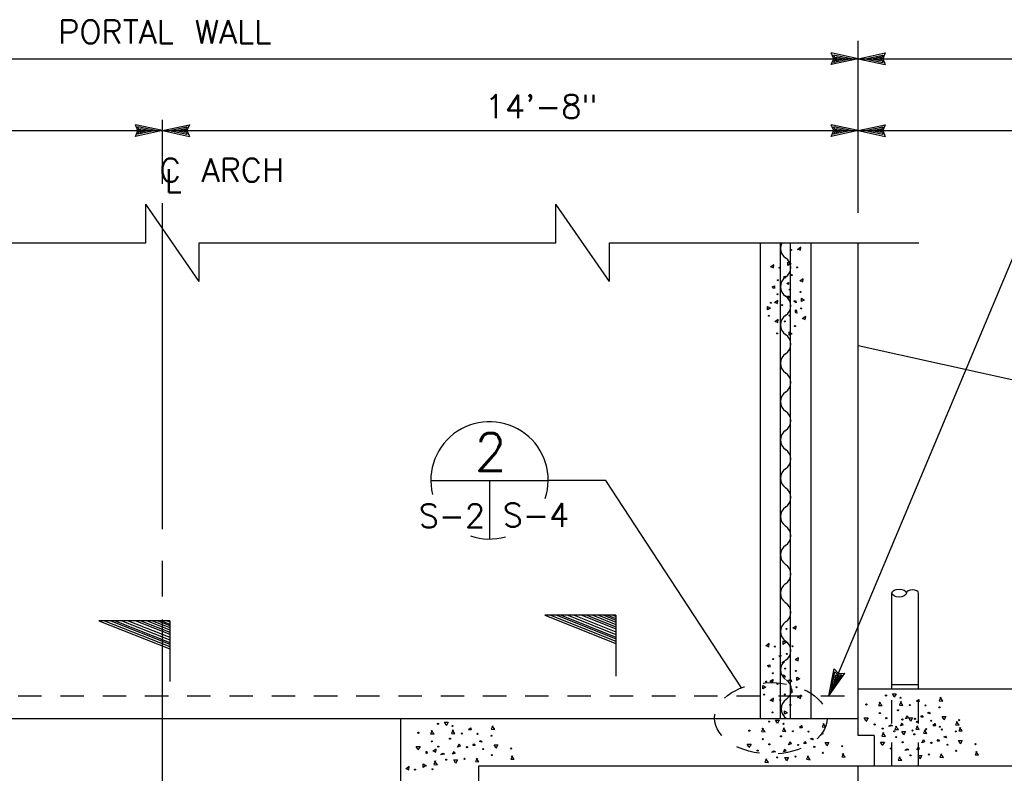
# Model space of a CAD drawing. Extents: x -22.3 to 19.7, y -11.8 to 18.2.
# Tile 14 of 20: x -5.5 to -0.2, y 2.3 to 6.4. Entities that reach past the tile are written whole.
import ezdxf
from ezdxf.enums import TextEntityAlignment as Align

# ---------------------------------------------------------------- set-up
doc = ezdxf.new("R2010")
doc.units = 0
doc.header["$MEASUREMENT"] = 0
doc.linetypes.add('HIDDEN2', pattern=[0.1875, 0.125, -0.0625])
doc.layers.add('01', color=7, linetype='CONTINUOUS')
doc.layers.add('02', color=7, linetype='CONTINUOUS')
doc.styles.add('TXT_SHX', font='txt.shx')

msp = doc.modelspace()

# ---------------------------------------------------------------- linework, layer by layer
at = {"layer": '01', "color": 7, "linetype": 'CONTINUOUS'}
for p, q in [((-1.0214, 5.3283), (-1.0214, 6.2433)), ((-8.4204, 6.1483), (-1.0214, 6.1483)), ((-1.0214, 6.1483), (-1.1654, 6.1793)), ((-1.1514, 6.1483), (-1.1654, 6.1793)), ((-1.0214, 6.1483), (-1.1654, 6.1173)), ((-1.1654, 6.1173), (-1.1514, 6.1483)), ((-1.0584, 6.1483), (-1.1524, 6.1683)), ((-1.1434, 6.1483), (-1.1524, 6.1683)), ((-1.0584, 6.1483), (-1.1524, 6.1283)), ((-1.1524, 6.1283), (-1.1434, 6.1483)), ((-1.0944, 6.1483), (-1.1394, 6.1573)), ((-1.1354, 6.1483), (-1.1394, 6.1573)), ((-1.0944, 6.1483), (-1.1394, 6.1383)), ((-1.1394, 6.1383), (-1.1354, 6.1483)), ((-1.0214, 6.1483), (-0.8774, 6.1793)), ((-1.0214, 6.1483), (-0.8774, 6.1173)), ((-1.0214, 6.1483), (4.8986, 6.1483)), ((-0.9844, 6.1483), (-0.8904, 6.1683)), ((-0.9844, 6.1483), (-0.8904, 6.1283)), ((-0.9484, 6.1483), (-0.9034, 6.1583)), ((-0.9484, 6.1483), (-0.9034, 6.1393)), ((-0.9034, 6.1583), (-0.9074, 6.1483)), ((-0.9074, 6.1483), (-0.9034, 6.1393)), ((-0.8904, 6.1683), (-0.8994, 6.1483)), ((-0.8994, 6.1483), (-0.8904, 6.1283)), ((-0.8774, 6.1793), (-0.8914, 6.1483)), ((-0.8914, 6.1483), (-0.8774, 6.1173)), ((-4.7274, 5.4833), (-4.7274, 5.8233)), ((-4.7274, 5.7663), (-4.8714, 5.7973)), ((-4.8574, 5.7663), (-4.8714, 5.7973)), ((-4.7644, 5.7663), (-4.8584, 5.7863)), ((-4.8494, 5.7663), (-4.8584, 5.7863)), ((-4.8004, 5.7663), (-4.8454, 5.7753)), ((-4.8414, 5.7663), (-4.8454, 5.7753)), ((-4.7274, 5.7663), (-4.5834, 5.7973)), ((-4.6904, 5.7663), (-4.5964, 5.7863)), ((-4.6544, 5.7663), (-4.6094, 5.7763)), ((-4.6094, 5.7763), (-4.6134, 5.7663)), ((-4.5964, 5.7863), (-4.6054, 5.7663)), ((-4.5834, 5.7973), (-4.5974, 5.7663)), ((-1.0214, 5.7663), (-1.1654, 5.7973)), ((-1.1514, 5.7663), (-1.1654, 5.7973)), ((-1.0584, 5.7663), (-1.1524, 5.7863)), ((-1.1434, 5.7663), (-1.1524, 5.7863)), ((-1.0944, 5.7663), (-1.1394, 5.7753)), ((-1.1354, 5.7663), (-1.1394, 5.7753)), ((-1.0214, 5.7663), (-0.8774, 5.7973)), ((-0.9844, 5.7663), (-0.8904, 5.7863)), ((-0.9484, 5.7663), (-0.9034, 5.7763)), ((-0.9034, 5.7763), (-0.9074, 5.7663)), ((-0.8904, 5.7863), (-0.8994, 5.7663)), ((-0.8774, 5.7973), (-0.8914, 5.7663)), ((-8.4204, 5.7663), (-4.7274, 5.7663)), ((-4.7274, 5.7663), (-4.8714, 5.7353)), ((-4.8714, 5.7353), (-4.8574, 5.7663)), ((-4.7644, 5.7663), (-4.8584, 5.7463)), ((-4.8584, 5.7463), (-4.8494, 5.7663)), ((-4.8004, 5.7663), (-4.8454, 5.7563)), ((-4.8454, 5.7563), (-4.8414, 5.7663)), ((-4.7274, 5.7663), (-1.0214, 5.7663)), ((-4.7274, 5.7663), (-4.5834, 5.7353)), ((-4.6904, 5.7663), (-4.5964, 5.7463)), ((-4.6544, 5.7663), (-4.6094, 5.7573)), ((-4.6134, 5.7663), (-4.6094, 5.7573)), ((-4.6054, 5.7663), (-4.5964, 5.7463)), ((-4.5974, 5.7663), (-4.5834, 5.7353)), ((-1.0214, 5.7663), (-1.1654, 5.7353)), ((-1.1654, 5.7353), (-1.1514, 5.7663)), ((-1.0584, 5.7663), (-1.1524, 5.7463)), ((-1.1524, 5.7463), (-1.1434, 5.7663)), ((-1.0944, 5.7663), (-1.1394, 5.7563)), ((-1.1394, 5.7563), (-1.1354, 5.7663)), ((-1.0214, 5.7663), (-0.8774, 5.7353)), ((-1.0214, 5.7663), (4.8836, 5.7663)), ((-0.9844, 5.7663), (-0.8904, 5.7463)), ((-0.9484, 5.7663), (-0.9034, 5.7573)), ((-0.9074, 5.7663), (-0.9034, 5.7573)), ((-0.8994, 5.7663), (-0.8904, 5.7463)), ((-0.8914, 5.7663), (-0.8774, 5.7353)), ((-4.8164, 5.1693), (-4.8164, 5.3753)), ((-4.5314, 4.9623), (-4.8164, 5.3753)), ((-4.7274, 3.6443), (-4.7274, 5.3803)), ((-2.6314, 5.1693), (-2.6314, 5.3753)), ((-2.3464, 4.9623), (-2.6314, 5.3753)), ((-6.8744, 5.1693), (-4.8164, 5.1693)), ((-4.5314, 4.9623), (-4.5314, 5.1693)), ((-4.5314, 5.1693), (-2.6314, 5.1693)), ((-2.3464, 4.9623), (-2.3464, 5.1693)), ((-2.3464, 5.1693), (-0.6994, 5.1693)), ((-1.5424, 2.6373), (-1.5424, 5.1693)), ((-1.4354, 2.6373), (-1.4354, 5.1693)), ((-1.3824, 2.6373), (-1.3824, 5.1693)), ((-1.2714, 2.6373), (-1.2714, 5.1693)), ((-1.0214, 2.5463), (-1.0214, 5.1693)), ((-0.1874, 5.1163), (-1.1774, 2.7563)), ((-1.0214, 4.6223), (1.7506, 4.0083)), ((-2.3654, 3.9043), (-2.6734, 3.9043)), ((-1.6434, 2.7993), (-2.3654, 3.9043)), ((-4.7274, 3.2863), (-4.7274, 3.4753)), ((-0.8424, 2.7943), (-0.8424, 3.3043)), ((-0.7004, 2.7943), (-0.7004, 3.3043)), ((-4.7274, 1.6363), (-4.7274, 3.1633)), ((-1.1774, 2.7563), (-1.1504, 2.9013)), ((-1.1634, 2.7903), (-1.1454, 2.8853)), ((-1.1504, 2.9013), (-1.1274, 2.8763)), ((-1.1454, 2.8853), (-1.1304, 2.8693)), ((-1.1774, 2.7563), (-1.0934, 2.8773)), ((-1.1634, 2.7903), (-1.1084, 2.8693)), ((-1.1494, 2.8233), (-1.1414, 2.8693)), ((-1.1494, 2.8233), (-1.1234, 2.8613)), ((-1.1414, 2.8693), (-1.1334, 2.8613)), ((-1.1334, 2.8613), (-1.1234, 2.8613)), ((-1.1304, 2.8693), (-1.1084, 2.8693)), ((-1.1274, 2.8763), (-1.0934, 2.8773)), ((-1.0214, 2.7943), (0.9686, 2.7943)), ((-0.8424, 2.8183), (-0.7004, 2.8183)), ((-8.4204, 2.6373), (-1.0214, 2.6373)), ((-3.4574, 1.9053), (-3.4574, 2.6373)), ((-0.9364, 2.5463), (-1.0214, 2.5463)), ((-0.9364, 2.5463), (-0.9364, 2.3833)), ((-3.0424, 1.9923), (-3.0424, 2.3843)), ((-3.0414, 2.3843), (1.7396, 2.3843)), ((-1.0214, 1.6083), (-1.0214, 2.3843))]:
    msp.add_line(p, q, dxfattribs=at)
at = {"layer": '01', "color": 7, "linetype": 'HIDDEN2'}
for p, q in [((-0.8424, 2.3843), (-0.8424, 2.7943)), ((-0.7004, 2.3843), (-0.7004, 2.7943)), ((-8.4204, 2.7563), (-1.0214, 2.7563))]:
    msp.add_line(p, q, dxfattribs=at)
at = {"layer": '01', "color": 7, "linetype": 'CONTINUOUS'}
for centre, start, end in [((-1.3739, 5.1393), 152.0329, 235.9228), ((-1.4429, 5.0373), 304.0772, 55.9228), ((-1.3739, 4.9353), 124.0772, 235.9228), ((-1.4429, 4.8333), 304.0772, 55.9228), ((-1.3739, 4.7313), 124.0772, 235.9228), ((-1.4429, 4.6293), 304.0772, 55.9228), ((-1.3739, 4.5273), 124.0772, 235.9228), ((-1.4429, 4.4253), 304.0772, 55.9228), ((-1.3739, 4.3233), 124.0772, 235.9228), ((-1.4429, 4.2213), 304.0772, 55.9228), ((-1.3739, 4.1193), 124.0772, 235.9228), ((-1.4429, 4.0173), 304.0772, 55.9228), ((-1.3739, 3.9153), 124.0772, 235.9228), ((-1.4429, 3.8133), 304.0772, 55.9228), ((-1.3739, 3.7113), 124.0772, 235.9228), ((-1.4429, 3.6093), 304.0772, 55.9228), ((-1.3739, 3.5073), 124.0772, 235.9228), ((-1.4429, 3.4053), 304.0772, 55.9228), ((-1.3739, 3.3033), 124.0772, 235.9228), ((-1.4429, 3.2013), 304.0772, 55.9228), ((-1.3739, 3.0993), 124.0772, 235.9228), ((-1.4429, 2.9973), 304.0772, 55.9228), ((-1.3739, 2.8953), 124.0772, 235.9228), ((-1.4389, 2.7903), 304.0772, 55.9228), ((-1.3699, 2.6883), 124.0772, 235.9228)]:
    msp.add_arc(centre, 0.0616, start, end, dxfattribs=at)
msp.add_ellipse((-0.8039, 3.3043), major_axis=(0.0385, 0), ratio=0.545501, dxfattribs=at)
msp.add_ellipse((-0.7329, 3.3043), major_axis=(-0.0325, 0), ratio=0.528164, start_param=3.141593, end_param=6.283185, dxfattribs=at)
at = {"layer": '01', "color": 7, "linetype": 'HIDDEN2'}
msp.add_ellipse((-1.4869, 2.6373), major_axis=(0.2995, -0.001), ratio=0.634389, dxfattribs=at)
at = {"layer": '02', "color": 7, "linetype": 'CONTINUOUS'}
for p, q in [((-1.4704, 4.9263), (-1.4784, 4.9353)), ((-3.2974, 3.9043), (-2.6734, 3.9043)), ((-2.9854, 3.9043), (-2.9854, 3.5923)), ((-4.6874, 3.1573), (-5.0664, 3.1573)), ((-5.0664, 3.1573), (-4.6874, 3.0073)), ((-5.0354, 3.1573), (-4.6874, 3.0193)), ((-5.0024, 3.1573), (-4.6874, 3.0323)), ((-4.9794, 3.1573), (-4.6874, 3.0413)), ((-4.9434, 3.1573), (-4.6874, 3.0553)), ((-4.9094, 3.1573), (-4.6874, 3.0693)), ((-4.8684, 3.1573), (-4.6874, 3.0853)), ((-4.8414, 3.1573), (-4.6874, 3.0963)), ((-4.8094, 3.1573), (-4.6874, 3.1083)), ((-4.7804, 3.1573), (-4.6874, 3.1203)), ((-4.7514, 3.1573), (-4.6874, 3.1313)), ((-4.7314, 3.1573), (-4.6874, 3.1393)), ((-4.7044, 3.1573), (-4.6874, 3.1503)), ((-4.6874, 3.1573), (-4.6874, 2.8333)), ((-2.3124, 3.1863), (-2.6914, 3.1863)), ((-2.6914, 3.1863), (-2.3124, 3.0363)), ((-2.6604, 3.1863), (-2.3124, 3.0483)), ((-2.6274, 3.1863), (-2.3124, 3.0613)), ((-2.6044, 3.1863), (-2.3124, 3.0703)), ((-2.5684, 3.1863), (-2.3124, 3.0843)), ((-2.5344, 3.1863), (-2.3124, 3.0983)), ((-2.4934, 3.1863), (-2.3124, 3.1143)), ((-2.4664, 3.1863), (-2.3124, 3.1253)), ((-2.4344, 3.1863), (-2.3124, 3.1373)), ((-2.4054, 3.1863), (-2.3124, 3.1493)), ((-2.3764, 3.1863), (-2.3124, 3.1603)), ((-2.3564, 3.1863), (-2.3124, 3.1683)), ((-2.3294, 3.1863), (-2.3124, 3.1793)), ((-2.3124, 3.1863), (-2.3124, 2.8623)), ((-1.4954, 2.9093), (-1.5034, 2.9183)), ((-0.7114, 2.7293), (-0.7014, 2.7383)), ((-3.0974, 2.5783), (-3.0874, 2.5873)), ((-1.3344, 2.5903), (-1.3244, 2.5993)), ((-0.6244, 2.6013), (-0.6144, 2.6103))]:
    msp.add_line(p, q, dxfattribs=at)
for points in [[(-1.3444, 5.1373), (-1.3284, 5.1293), (-1.3274, 5.1453), (-1.3444, 5.1323)], [(-1.4884, 5.0433), (-1.4724, 5.0353), (-1.4704, 5.0523), (-1.4884, 5.0393)], [(-1.3834, 5.0573), (-1.3964, 5.0483), (-1.3964, 5.0663), (-1.3794, 5.0573)], [(-1.4144, 4.9793), (-1.4174, 4.9873), (-1.4094, 4.9913), (-1.4124, 4.9793)], [(-1.4804, 4.9353), (-1.4674, 4.9393), (-1.4674, 4.9263)], [(-1.3934, 4.9473), (-1.4014, 4.9523), (-1.3934, 4.9583), (-1.3934, 4.9493)], [(-1.3324, 4.9683), (-1.3164, 4.9603), (-1.3144, 4.9763), (-1.3324, 4.9653)], [(-1.4904, 4.8203), (-1.5044, 4.8123), (-1.5044, 4.8293), (-1.4884, 4.8203)], [(-1.4674, 4.8533), (-1.4514, 4.8453), (-1.4494, 4.8613), (-1.4674, 4.8493)], [(-1.3114, 4.8643), (-1.3244, 4.8563), (-1.3244, 4.8743), (-1.3074, 4.8643)], [(-1.3514, 4.7953), (-1.3574, 4.8043), (-1.3514, 4.8123), (-1.3484, 4.7923)], [(-1.3194, 4.7683), (-1.3034, 4.7603), (-1.3014, 4.7773), (-1.3194, 4.7643)], [(-1.4664, 4.7523), (-1.4494, 4.7443), (-1.4484, 4.7613), (-1.4664, 4.7483)], [(-1.3754, 4.6843), (-1.3894, 4.6763), (-1.3894, 4.6943), (-1.3734, 4.6843)], [(-1.3694, 3.1203), (-1.3534, 3.1123), (-1.3524, 3.1283), (-1.3694, 3.1153)], [(-1.4084, 3.0403), (-1.4214, 3.0313), (-1.4214, 3.0493), (-1.4044, 3.0403)], [(-1.5134, 3.0263), (-1.4974, 3.0183), (-1.4954, 3.0353), (-1.5134, 3.0223)], [(-1.4394, 2.9623), (-1.4424, 2.9703), (-1.4344, 2.9743), (-1.4374, 2.9623)], [(-1.4184, 2.9303), (-1.4264, 2.9353), (-1.4184, 2.9413), (-1.4184, 2.9323)], [(-1.3574, 2.9513), (-1.3414, 2.9433), (-1.3394, 2.9593), (-1.3574, 2.9483)], [(-1.5054, 2.9183), (-1.4924, 2.9223), (-1.4924, 2.9093)], [(-1.4924, 2.8363), (-1.4764, 2.8283), (-1.4744, 2.8443), (-1.4924, 2.8323)], [(-1.3364, 2.8473), (-1.3494, 2.8393), (-1.3494, 2.8573), (-1.3324, 2.8473)], [(-1.5154, 2.8033), (-1.5294, 2.7953), (-1.5294, 2.8123), (-1.5134, 2.8033)], [(-1.3764, 2.7783), (-1.3824, 2.7873), (-1.3764, 2.7953), (-1.3734, 2.7753)], [(-1.4914, 2.7353), (-1.4744, 2.7273), (-1.4734, 2.7443), (-1.4914, 2.7313)], [(-1.3444, 2.7513), (-1.3284, 2.7433), (-1.3264, 2.7603), (-1.3444, 2.7473)], [(-0.8294, 2.7513), (-0.8384, 2.7673), (-0.8194, 2.7673), (-0.8294, 2.7493)], [(-0.7014, 2.7403), (-0.6974, 2.7263), (-0.7114, 2.7263)], [(-0.5814, 2.7493), (-0.5904, 2.7313), (-0.5714, 2.7293), (-0.5854, 2.7493)], [(-1.4004, 2.6673), (-1.4144, 2.6593), (-1.4144, 2.6773), (-1.3984, 2.6673)], [(-0.9044, 2.7243), (-0.9134, 2.7063), (-0.8944, 2.7053), (-0.9094, 2.7243)], [(-0.7924, 2.7263), (-0.8014, 2.7083), (-0.7834, 2.7063), (-0.7964, 2.7263)], [(-1.4524, 2.6123), (-1.4614, 2.6283), (-1.4424, 2.6283), (-1.4524, 2.6103)], [(-0.9804, 2.6243), (-0.9894, 2.6393), (-0.9694, 2.6393), (-0.9804, 2.6213)], [(-0.7424, 2.6233), (-0.7514, 2.6393), (-0.7324, 2.6393), (-0.7424, 2.6213)], [(-0.6884, 2.6433), (-0.6824, 2.6523), (-0.6754, 2.6433), (-0.6864, 2.6433)], [(-0.6524, 2.6673), (-0.6434, 2.6703), (-0.6394, 2.6613), (-0.6524, 2.6653)], [(-0.5664, 2.6323), (-0.5754, 2.6473), (-0.5554, 2.6473), (-0.5664, 2.6283)], [(-3.2904, 2.5733), (-3.2994, 2.5553), (-3.2804, 2.5543), (-3.2954, 2.5733)], [(-3.2154, 2.6003), (-3.2244, 2.6163), (-3.2054, 2.6163), (-3.2154, 2.5983)], [(-3.1784, 2.5753), (-3.1874, 2.5573), (-3.1694, 2.5553), (-3.1824, 2.5753)], [(-3.0874, 2.5893), (-3.0834, 2.5753), (-3.0974, 2.5753)], [(-2.9674, 2.5983), (-2.9764, 2.5803), (-2.9574, 2.5783), (-2.9714, 2.5983)], [(-1.5274, 2.5853), (-1.5364, 2.5673), (-1.5174, 2.5663), (-1.5324, 2.5853)], [(-1.4154, 2.5873), (-1.4244, 2.5693), (-1.4064, 2.5673), (-1.4194, 2.5873)], [(-1.3244, 2.6013), (-1.3204, 2.5873), (-1.3344, 2.5873)], [(-1.2044, 2.6103), (-1.2134, 2.5923), (-1.1944, 2.5903), (-1.2084, 2.6103)], [(-0.8564, 2.5973), (-0.8474, 2.6033), (-0.8384, 2.5973), (-0.8604, 2.5943)], [(-0.8174, 2.5963), (-0.8264, 2.5783), (-0.8074, 2.5773), (-0.8224, 2.5963)], [(-0.7054, 2.5983), (-0.7144, 2.5803), (-0.6964, 2.5783), (-0.7094, 2.5983)], [(-0.6644, 2.5763), (-0.6734, 2.5583), (-0.6554, 2.5563), (-0.6684, 2.5763)], [(-0.6144, 2.6123), (-0.6104, 2.5983), (-0.6244, 2.5983)], [(-0.4944, 2.6213), (-0.5034, 2.6033), (-0.4844, 2.6013), (-0.4984, 2.6213)], [(-0.4774, 2.5893), (-0.4864, 2.5713), (-0.4684, 2.5703), (-0.4824, 2.5893)], [(-3.0384, 2.5163), (-3.0294, 2.5193), (-3.0254, 2.5103), (-3.0384, 2.5143)], [(-1.2754, 2.5283), (-1.2664, 2.5313), (-1.2624, 2.5223), (-1.2754, 2.5263)], [(-0.8864, 2.5613), (-0.8954, 2.5433), (-0.8764, 2.5413), (-0.8914, 2.5613)], [(-0.7804, 2.5523), (-0.7894, 2.5673), (-0.7694, 2.5673), (-0.7804, 2.5483)], [(-0.6014, 2.5153), (-0.5954, 2.5243), (-0.5884, 2.5153), (-0.5994, 2.5153)], [(-0.5654, 2.5393), (-0.5564, 2.5423), (-0.5524, 2.5333), (-0.5654, 2.5373)], [(-0.4794, 2.5043), (-0.4884, 2.5193), (-0.4684, 2.5193), (-0.4794, 2.5003)], [(-3.3664, 2.4733), (-3.3754, 2.4883), (-3.3554, 2.4883), (-3.3664, 2.4703)], [(-3.2864, 2.4653), (-3.2704, 2.4573), (-3.2694, 2.4733), (-3.2864, 2.4603)], [(-3.0744, 2.4923), (-3.0684, 2.5013), (-3.0614, 2.4923), (-3.0724, 2.4923)], [(-2.9524, 2.4813), (-2.9614, 2.4963), (-2.9414, 2.4963), (-2.9524, 2.4773)], [(-1.6034, 2.4853), (-1.6124, 2.5003), (-1.5924, 2.5003), (-1.6034, 2.4823)], [(-1.3114, 2.5043), (-1.3054, 2.5133), (-1.2984, 2.5043), (-1.3094, 2.5043)], [(-1.1894, 2.4933), (-1.1984, 2.5083), (-1.1784, 2.5083), (-1.1894, 2.4893)], [(-0.8934, 2.4963), (-0.9024, 2.5113), (-0.8824, 2.5113), (-0.8934, 2.4933)], [(-0.7694, 2.4693), (-0.7604, 2.4753), (-0.7514, 2.4693), (-0.7734, 2.4663)], [(-3.2424, 2.4463), (-3.2334, 2.4523), (-3.2244, 2.4463), (-3.2464, 2.4433)], [(-3.1664, 2.4013), (-3.1754, 2.4163), (-3.1554, 2.4163), (-3.1664, 2.3973)], [(-3.0504, 2.4253), (-3.0594, 2.4073), (-3.0414, 2.4053), (-3.0544, 2.4253)], [(-2.8634, 2.4383), (-2.8724, 2.4203), (-2.8544, 2.4193), (-2.8684, 2.4383)], [(-1.5094, 2.4223), (-1.5184, 2.4043), (-1.4994, 2.4023), (-1.5144, 2.4223)], [(-1.4794, 2.4583), (-1.4704, 2.4643), (-1.4614, 2.4583), (-1.4834, 2.4553)], [(-1.4034, 2.4133), (-1.4124, 2.4283), (-1.3924, 2.4283), (-1.4034, 2.4093)], [(-1.2874, 2.4373), (-1.2964, 2.4193), (-1.2784, 2.4173), (-1.2914, 2.4373)], [(-1.1004, 2.4503), (-1.1094, 2.4323), (-1.0914, 2.4313), (-1.1054, 2.4503)], [(-0.7994, 2.4333), (-0.8084, 2.4153), (-0.7894, 2.4133), (-0.8044, 2.4333)], [(-0.6934, 2.4243), (-0.7024, 2.4393), (-0.6824, 2.4393), (-0.6934, 2.4203)], [(-0.5774, 2.4483), (-0.5864, 2.4303), (-0.5684, 2.4283), (-0.5814, 2.4483)], [(-0.3904, 2.4613), (-0.3994, 2.4433), (-0.3814, 2.4423), (-0.3954, 2.4613)], [(-3.4304, 2.3713), (-3.4144, 2.3633), (-3.4124, 2.3803), (-3.4304, 2.3673)], [(-3.3254, 2.3853), (-3.3384, 2.3763), (-3.3384, 2.3943), (-3.3214, 2.3853)], [(-3.2724, 2.4103), (-3.2814, 2.3923), (-3.2624, 2.3903), (-3.2774, 2.4103)]]:
    msp.add_lwpolyline(points, dxfattribs=at)
for points in [[(-1.3854, 4.8743), (-1.4014, 4.8823), (-1.3904, 4.8863)], [(-1.3514, 4.8493), (-1.3654, 4.8583), (-1.3554, 4.8613)], [(-1.4104, 2.8573), (-1.4264, 2.8653), (-1.4154, 2.8693)], [(-1.3764, 2.8323), (-1.3904, 2.8413), (-1.3804, 2.8443)], [(-0.7694, 2.6353), (-0.7604, 2.6523), (-0.7554, 2.6403)], [(-0.7964, 2.5973), (-0.7874, 2.6123), (-0.7834, 2.6013)], [(-0.6824, 2.5073), (-0.6734, 2.5243), (-0.6684, 2.5123)], [(-3.1554, 2.4843), (-3.1464, 2.5013), (-3.1414, 2.4893)], [(-1.4194, 2.4583), (-1.4104, 2.4733), (-1.4064, 2.4623)], [(-1.3924, 2.4963), (-1.3834, 2.5133), (-1.3784, 2.5013)], [(-0.7094, 2.4693), (-0.7004, 2.4843), (-0.6964, 2.4733)], [(-3.1824, 2.4463), (-3.1734, 2.4613), (-3.1694, 2.4503)]]:
    msp.add_lwpolyline(points, close=True, dxfattribs=at)
for centre, radius in [((-1.379, 5.1308), 0.00263), ((-1.4402, 5.0364), 0.00263), ((-1.3474, 5.038), 0.00263), ((-1.3762, 4.9971), 0.00263), ((-1.4495, 4.9696), 0.00263), ((-1.4511, 4.8947), 0.00263), ((-1.3855, 4.9194), 0.00263), ((-1.3296, 4.9072), 0.00263), ((-1.4863, 4.8497), 0.00263), ((-1.4264, 4.8376), 0.00263), ((-1.4973, 4.7805), 0.00263), ((-1.3883, 4.7817), 0.00263), ((-1.3255, 4.8198), 0.00263), ((-1.413, 4.7505), 0.00263), ((-1.3583, 4.7258), 0.00263), ((-1.4539, 4.6861), 0.00263), ((-1.404, 3.1138), 0.00263), ((-1.4652, 3.0194), 0.00263), ((-1.3724, 3.021), 0.00263), ((-1.4745, 2.9526), 0.00263), ((-1.4012, 2.9801), 0.00263), ((-1.4105, 2.9024), 0.00263), ((-1.3546, 2.8902), 0.00263), ((-1.5113, 2.8327), 0.00263), ((-1.4761, 2.8777), 0.00263), ((-1.4514, 2.8206), 0.00263), ((-1.3505, 2.8028), 0.00263), ((-1.5223, 2.7635), 0.00263), ((-1.438, 2.7335), 0.00263), ((-1.4133, 2.7647), 0.00263), ((-0.8735, 2.7591), 0.00293), ((-0.7965, 2.747), 0.00293), ((-1.3833, 2.7088), 0.00263), ((-0.9783, 2.711), 0.00293), ((-0.81, 2.6804), 0.00293), ((-0.7466, 2.7078), 0.00293), ((-0.6633, 2.706), 0.00293), ((-0.5891, 2.6957), 0.00293), ((-1.4965, 2.6201), 0.00293), ((-1.4789, 2.6691), 0.00263), ((-0.9068, 2.6655), 0.00293), ((-0.8721, 2.6381), 0.00293), ((-0.7865, 2.6311), 0.00293), ((-0.7191, 2.6349), 0.00293), ((-0.7095, 2.619), 0.00293), ((-0.6327, 2.6246), 0.00293), ((-0.4842, 2.6277), 0.00293), ((-3.2595, 2.6081), 0.00293), ((-3.1825, 2.596), 0.00293), ((-1.6013, 2.572), 0.00293), ((-1.4195, 2.608), 0.00293), ((-1.3696, 2.5688), 0.00293), ((-1.2863, 2.567), 0.00293), ((-0.9342, 2.6048), 0.00293), ((-0.8913, 2.583), 0.00293), ((-0.8298, 2.5683), 0.00293), ((-0.7326, 2.5728), 0.00293), ((-0.6596, 2.5798), 0.00293), ((-0.5873, 2.5926), 0.00293), ((-0.5763, 2.578), 0.00293), ((-0.5021, 2.5677), 0.00293), ((-3.3643, 2.56), 0.00293), ((-3.2928, 2.5145), 0.00293), ((-3.196, 2.5294), 0.00293), ((-3.1326, 2.5568), 0.00293), ((-3.0493, 2.555), 0.00293), ((-2.9751, 2.5447), 0.00293), ((-1.5298, 2.5265), 0.00293), ((-1.433, 2.5414), 0.00293), ((-1.2121, 2.5567), 0.00293), ((-0.8198, 2.5375), 0.00293), ((-0.723, 2.5524), 0.00293), ((-3.2581, 2.4871), 0.00293), ((-3.1051, 2.4839), 0.00293), ((-3.0187, 2.4736), 0.00293), ((-2.8702, 2.4767), 0.00293), ((-1.5572, 2.4658), 0.00293), ((-1.4951, 2.4991), 0.00293), ((-1.3421, 2.4959), 0.00293), ((-1.2557, 2.4856), 0.00293), ((-1.1072, 2.4887), 0.00293), ((-0.8472, 2.4768), 0.00293), ((-0.7851, 2.5101), 0.00293), ((-0.6321, 2.5069), 0.00293), ((-0.5457, 2.4966), 0.00293), ((-0.5003, 2.4646), 0.00293), ((-0.3972, 2.4997), 0.00293), ((-3.321, 2.4588), 0.00263), ((-3.3202, 2.4538), 0.00293), ((-3.2158, 2.4173), 0.00293), ((-3.1186, 2.4218), 0.00293), ((-2.9733, 2.4416), 0.00293), ((-1.4528, 2.4293), 0.00293), ((-1.3556, 2.4338), 0.00293), ((-1.2103, 2.4536), 0.00293), ((-0.7428, 2.4403), 0.00293), ((-0.6456, 2.4448), 0.00293), ((-3.3822, 2.3644), 0.00263), ((-3.2894, 2.366), 0.00263)]:
    msp.add_circle(centre, radius, dxfattribs=at)
for start, end in [(341.9698, 193.8121), (251.0405, 285.7467)]:
    msp.add_arc((-2.9854, 3.9043), 0.3125, start, end, dxfattribs=at)

# ---------------------------------------------------------------- texts
at = {"layer": '01', "color": 7, "linetype": 'CONTINUOUS', "style": 'TXT_SHX'}
for s, height, p in [('PORTAL WALL', 0.124998, (-4.7145, 6.2293)), ('14\'-8"', 0.125, (-2.7102, 5.8323))]:
    msp.add_text(s, height=height, dxfattribs=at).set_placement(p, align=Align.CENTER)
for s, p in [('C ARCH', (-4.7424, 5.4933)), ('L', (-4.7144, 5.4363))]:
    msp.add_text(s, height=0.125, dxfattribs=at).set_placement(p)
at = {"layer": '02', "color": 7, "linetype": 'CONTINUOUS', "style": 'TXT_SHX'}
for s, height, p in [('2', 0.2, (-2.9795, 3.9553)), ('S-2', 0.125, (-3.1859, 3.6533)), ('S-4', 0.125, (-2.738, 3.6573))]:
    msp.add_text(s, height=height, dxfattribs=at).set_placement(p, align=Align.CENTER)

doc.saveas('drawing.dxf')
